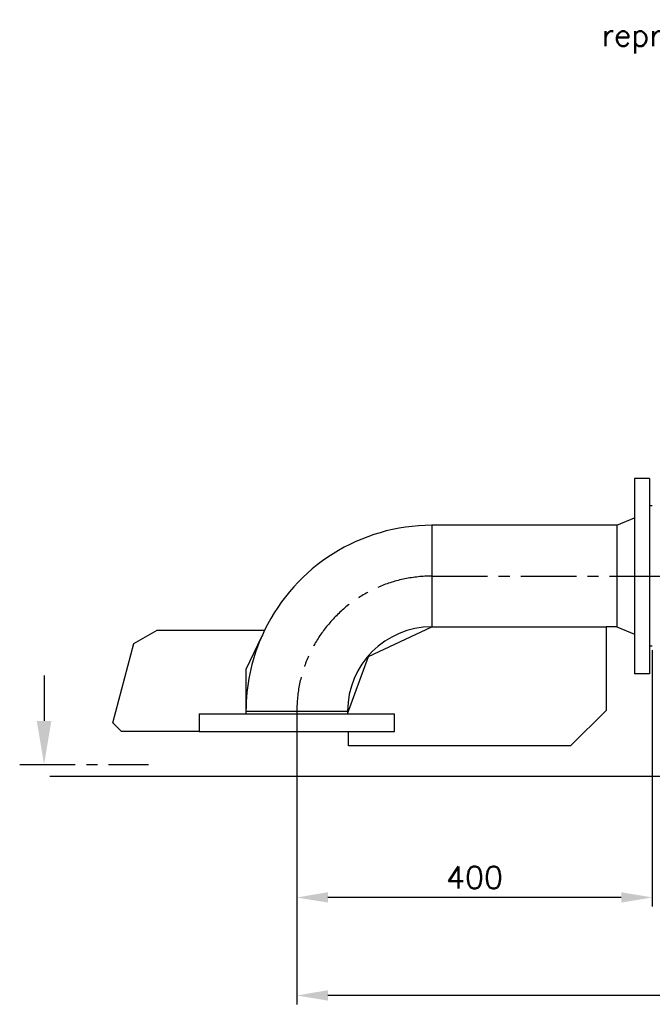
# Model space of a CAD drawing. Header units: millimetres. Extents: x 0 to 5940, y 0 to 4200.
# Tile 32 of 51: x 1357 to 2069, y 1932 to 3041. Entities that reach past the tile are written whole.
import ezdxf

# ---------------------------------------------------------------- set-up
doc = ezdxf.new("R2010")
doc.units = ezdxf.units.MM
doc.header["$LTSCALE"] = 50
doc.linetypes.add('MITTE', pattern=[2, 1.25, -0.25, 0.25, -0.25])
doc.layers.get('DEFPOINTS').update_dxf_attribs({"linetype": 'CONTINUOUS'})
for name, color, linetype in [('02-LINIE-035', 2, 'CONTINUOUS'), ('03-LINIE-050', 3, 'CONTINUOUS'), ('05-ACHSE', 1, 'MITTE'), ('06-MASSE1', 1, 'CONTINUOUS'), ('10-TEXT-025', 1, 'CONTINUOUS')]:
    doc.layers.add(name, color=color, linetype=linetype)
doc.styles.add('ACA_NORM', font='ROMANS.SHX')
doc.dimstyles.new('1-10', dxfattribs={"dimscale": 10, "dimtxt": 2.5, "dimasz": 3.5, "dimexe": 1, "dimexo": 0, "dimgap": 1, "dimtad": 1, "dimdec": 0, "dimzin": 0, "dimtxsty": 'ACA_NORM', "dimcen": 0, "dimadec": 0, "dimazin": 0, "dimtfac": 2.4, "dimtdec": 0, "dimtmove": 0, "dimatfit": 3, "dimfxl": 1, "dimtolj": 1, "dimtzin": 0, "dimarcsym": 0})

# ---------------------------------------------------------------- blocks, each defined once
blk = doc.blocks.new('*D4')
at = {"layer": '06-MASSE1', "color": 0, "lineweight": -2}
for p, q in [((4332.2, 2309.9), (4332.2, 1932.4)), ((1668.8, 2230.6), (1668.8, 1932.4)), ((4297.2, 1942.4), (1703.8, 1942.4))]:
    blk.add_line(p, q, dxfattribs=at)
at = {"layer": '06-MASSE1', "color": 0}
for points in [[(1703.8, 1948.3), (1703.8, 1936.6), (1668.8, 1942.4)], [(4297.2, 1948.3), (4297.2, 1936.6), (4332.2, 1942.4)]]:
    blk.add_solid(points, dxfattribs=at)
at = {"layer": 'DEFPOINTS', "color": 0}
for p in [(4332.2, 2309.9), (1668.8, 2230.6), (1668.8, 1942.4)]:
    blk.add_point(p, dxfattribs=at)
at = {"layer": '06-MASSE1', "color": 0, "insert": (3000.5, 1964.9), "char_height": 25, "attachment_point": 5, "style": 'ACA_NORM'}
blk.add_mtext('\\A1;2660', dxfattribs=at)
blk = doc.blocks.new('*D2')
at = {"layer": '06-MASSE1', "color": 0, "lineweight": -2}
for p, q in [((2068.8, 2331.2), (2068.8, 2042.7)), ((1668.8, 2096.2), (1668.8, 2042.7)), ((2033.8, 2052.7), (1703.8, 2052.7))]:
    blk.add_line(p, q, dxfattribs=at)
at = {"layer": '06-MASSE1', "color": 0}
for points in [[(1703.8, 2058.6), (1703.8, 2046.9), (1668.8, 2052.7)], [(2033.8, 2058.6), (2033.8, 2046.9), (2068.8, 2052.7)]]:
    blk.add_solid(points, dxfattribs=at)
at = {"layer": 'DEFPOINTS', "color": 0}
for p in [(2068.8, 2331.2), (1668.8, 2096.2), (1668.8, 2052.7)]:
    blk.add_point(p, dxfattribs=at)
at = {"layer": '06-MASSE1', "color": 0, "insert": (1868.8, 2075.2), "char_height": 25, "attachment_point": 5, "style": 'ACA_NORM'}
blk.add_mtext('\\A1;400', dxfattribs=at)

msp = doc.modelspace()

# ---------------------------------------------------------------- linework, layer by layer
at = {"layer": '02-LINIE-035'}
for p, q in [((2048.8, 2524.4), (2048.8, 2304.4)), ((2065.8, 2524.4), (2048.8, 2524.4)), ((2065.8, 2524.4), (2065.8, 2304.4)), ((2068.8, 2493.4), (2065.8, 2493.4)), ((1820.8, 2471.6), (1820.8, 2357.3)), ((2028.8, 2471.6), (1820.8, 2471.6)), ((2028.8, 2471.6), (2048.8, 2479.9)), ((2028.8, 2471.6), (2028.8, 2357.3)), ((1485.5, 2338.4), (1511.5, 2353.4)), ((1511.5, 2353.4), (1632.5, 2353.4)), ((1749.4, 2324), (1820.8, 2357.3)), ((1820.8, 2357.3), (2016.8, 2357.3)), ((2016.8, 2357.3), (2016.8, 2263.3)), ((2028.8, 2357.3), (2016.8, 2357.3)), ((2028.8, 2357.3), (2048.8, 2348.9)), ((1461.6, 2249.4), (1485.5, 2338.4)), ((1629.2, 2346.2), (1611.6, 2309.4)), ((2068.8, 2335.4), (2065.8, 2335.4)), ((1725.9, 2259.4), (1749.4, 2324)), ((1611.6, 2309.4), (1611.6, 2259.4)), ((1384.4, 2302.4), (1384.4, 2251.4)), ((2065.8, 2304.4), (2048.8, 2304.4)), ((1611.6, 2262.4), (1725.9, 2262.4)), ((1725.9, 2262.4), (1725.9, 2259.4)), ((2016.8, 2263.3), (1976.8, 2223.3)), ((1558.8, 2259.4), (1778.7, 2259.4)), ((1558.8, 2259.4), (1558.8, 2239.4)), ((1558.8, 2259.4), (1558.8, 2259.4)), ((1778.8, 2259.4), (1778.7, 2259.4)), ((1778.8, 2239.4), (1778.8, 2259.4)), ((1471.6, 2239.4), (1461.6, 2249.4)), ((1558.8, 2239.4), (1471.6, 2239.4)), ((1558.8, 2239.4), (1778.7, 2239.4)), ((1726.8, 2223.3), (1726.8, 2239.4)), ((1778.7, 2239.4), (1778.8, 2239.4)), ((1976.8, 2223.3), (1726.8, 2223.3))]:
    msp.add_line(p, q, dxfattribs=at)
at = {"layer": '02-LINIE-035', "linetype": 'MITTE'}
msp.add_line((1357, 2202.4), (1501.8, 2202.4), dxfattribs=at)
at = {"layer": '02-LINIE-035'}
for radius, start, end in [(209.2, 90, 154.2087), (209.1, 154.2015, 156.3917), (94.9, 90, 180), (209.2, 156.7942, 180)]:
    msp.add_arc((1820.8, 2262.4), radius, start, end, dxfattribs=at)
msp.add_solid([(1392.6, 2251.4), (1376.2, 2251.4), (1384.4, 2202.4)], dxfattribs=at)
at = {"layer": '03-LINIE-050'}
msp.add_line((1391, 2189.4), (4502.5, 2189.4), dxfattribs=at)
at = {"layer": '05-ACHSE'}
for p, q in [((1820.8, 2414.4), (2945.8, 2414.4)), ((1668.8, 2262.4), (1668.8, 2220.4))]:
    msp.add_line(p, q, dxfattribs=at)
msp.add_arc((1820.8, 2262.4), 152, 90, 180, dxfattribs=at)

# ---------------------------------------------------------------- texts
at = {"layer": '10-TEXT-025', "style": 'ACA_NORM'}
msp.add_text('représenté KSB-Moteur', height=25, dxfattribs=at).set_placement((2011.9, 3011))

# ---------------------------------------------------------------- dimensions: what is measured, and where the dimension line sits
at = {"layer": '06-MASSE1'}
dim = msp.add_linear_dim(base=(1668.8, 2052.7), p1=(2068.8, 2331.2), p2=(1668.8, 2096.2), dimstyle='1-10', dxfattribs=at)
dim.commit()
dim.dimension.update_dxf_attribs({"geometry": '*D2', "text_midpoint": (1868.8, 2075.2)})
dim = msp.add_linear_dim(base=(1668.8, 1942.4), p1=(4332.2, 2309.9), p2=(1668.8, 2230.6), dimstyle='1-10', override={"dimrnd": 10}, dxfattribs=at)
dim.commit()
dim.dimension.update_dxf_attribs({"geometry": '*D4', "text_midpoint": (3000.5, 1964.9)})

doc.saveas('drawing.dxf')
